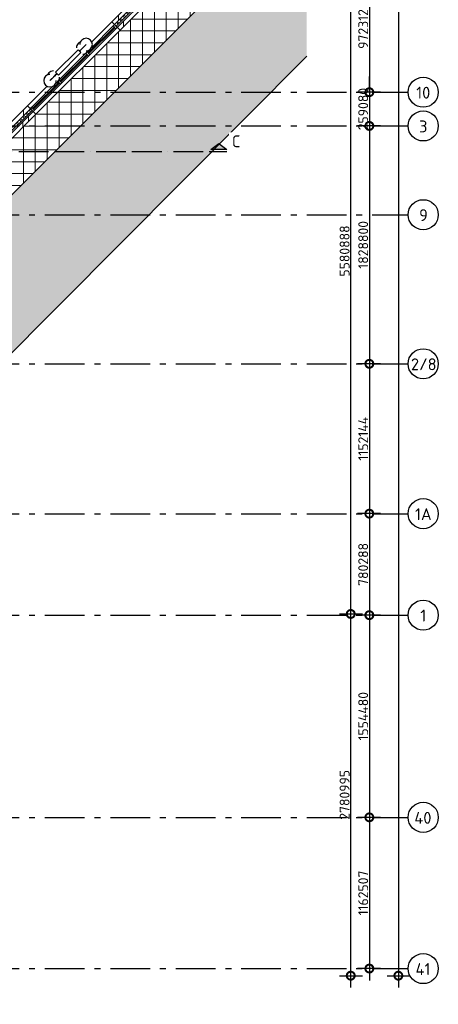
# Model space of a CAD drawing. Header units: millimetres. Extents: x -285236 to 84130, y -470 to 79511.
# Tile 185 of 192: x 54432 to 64984, y 12587 to 37422. Entities that reach past the tile are written whole.
import ezdxf

# ---------------------------------------------------------------- set-up
doc = ezdxf.new("R2010")
doc.units = ezdxf.units.MM
doc.linetypes.add('NLRS_stramien', pattern=[1650, 1000, -250, 150, -250])
doc.linetypes.add('SW_doorsnedelijn', pattern=[1950, 750, -150, 0, -150, 750, -150])
doc.layers.add('XREF', color=254, linetype='Continuous')
doc.styles.add('ISOCPEUR', font='isocpeur.ttf', dxfattribs={"height": 300})
doc.styles.add('ISOCPEUR_1', font='isocpeur.ttf', dxfattribs={"height": 250})
doc.dimstyles.new('NLRS_2_5mm_mm_bol_continuous_swe', dxfattribs={"dimscale": 304.8, "dimtxt": 0.816914, "dimasz": 1.312336, "dimexe": 0.984252, "dimexo": 0.0625, "dimgap": 0.098425, "dimtad": 1, "dimdec": 0, "dimlfac": 304.8, "dimdsep": 46, "dimtxsty": 'ISOCPEUR_1', "dimblk1": 'DOTSMALL', "dimblk2": 'DOTSMALL', "dimsah": 1, "dimcen": 0.09, "dimdle": 0.984252, "dimazin": 0, "dimtfac": 1, "dimtdec": 4, "dimtix": 1, "dimtmove": 0, "dimatfit": 3, "dimfxl": 0.003229, "dimfxlon": 1, "dimtvp": 1, "dimtolj": 1, "dimtzin": 0, "dimarcsym": 2})

# ---------------------------------------------------------------- blocks, each defined once
blk = doc.blocks.new('_DotSmall')
at = {"color": 0, "linetype": 'ByBlock', "const_width": 0.5}
blk.add_lwpolyline([(-0.0625, 0, 1), (0.0625, 0, 1)], format="xyb", close=True, dxfattribs=at)
blk = doc.blocks.new('*D91')
at = {"layer": 'Defpoints', "color": 0, "lineweight": 100, "transparency": 16777216}
for p in [(63546, 38783), (63246, 35593), (63546, 35593)]:
    blk.add_point(p, dxfattribs=at)
at = {"layer": 'XREF', "color": 0, "lineweight": -2, "transparency": 16777216}
for p, q in [((63246, 39083), (63246, 35293)), ((63527, 38783), (62946, 38783)), ((63527, 35593), (62946, 35593))]:
    blk.add_line(p, q, dxfattribs=at)
at = {"layer": 'XREF', "color": 0, "lineweight": -2, "transparency": 16777216, "xscale": 400, "yscale": 400, "zscale": 400}
for p, rotation in [((63246, 38783), 90), ((63246, 35593), 270)]:
    blk.add_blockref('_DotSmall', p, dxfattribs=dict(at, rotation=rotation))
at = {"layer": 'XREF', "color": 0, "transparency": 16777216, "insert": (63091, 37188), "char_height": 250, "width": 787.21, "attachment_point": 5, "rotation": 90, "style": 'ISOCPEUR_1'}
blk.add_mtext('\\A1;972312', dxfattribs=at)
blk = doc.blocks.new('*D92')
at = {"layer": 'Defpoints', "color": 0, "lineweight": 100, "transparency": 16777216}
for p in [(63546, 35593), (63246, 34743), (63546, 34743)]:
    blk.add_point(p, dxfattribs=at)
at = {"layer": 'XREF', "color": 0, "lineweight": -2, "transparency": 16777216}
for p, q in [((63246, 35593), (63246, 35993)), ((63527, 35593), (62946, 35593)), ((63246, 35593), (63246, 34743)), ((63527, 34743), (62946, 34743)), ((63246, 34743), (63246, 34343))]:
    blk.add_line(p, q, dxfattribs=at)
at = {"layer": 'XREF', "color": 0, "lineweight": -2, "transparency": 16777216, "xscale": 400, "yscale": 400, "zscale": 400}
for p, rotation in [((63246, 35593), 270), ((63246, 34743), 90)]:
    blk.add_blockref('_DotSmall', p, dxfattribs=dict(at, rotation=rotation))
at = {"layer": 'XREF', "color": 0, "transparency": 16777216, "insert": (63091, 35168), "char_height": 250, "width": 637.81, "attachment_point": 5, "rotation": 90, "style": 'ISOCPEUR_1'}
blk.add_mtext('\\A1;259080', dxfattribs=at)
blk = doc.blocks.new('*D93')
at = {"layer": 'Defpoints', "color": 0, "lineweight": 100, "transparency": 16777216}
for p in [(63546, 34743), (63246, 28743), (63546, 28743)]:
    blk.add_point(p, dxfattribs=at)
at = {"layer": 'XREF', "color": 0, "lineweight": -2, "transparency": 16777216}
for p, q in [((63246, 35043), (63246, 28443)), ((63527, 34743), (62946, 34743)), ((63527, 28743), (62946, 28743))]:
    blk.add_line(p, q, dxfattribs=at)
at = {"layer": 'XREF', "color": 0, "lineweight": -2, "transparency": 16777216, "xscale": 400, "yscale": 400, "zscale": 400}
for p, rotation in [((63246, 34743), 90), ((63246, 28743), 270)]:
    blk.add_blockref('_DotSmall', p, dxfattribs=dict(at, rotation=rotation))
at = {"layer": 'XREF', "color": 0, "transparency": 16777216, "insert": (63091, 31743), "char_height": 250, "width": 850.41, "attachment_point": 5, "rotation": 90, "style": 'ISOCPEUR_1'}
blk.add_mtext('\\A1;1828800', dxfattribs=at)
blk = doc.blocks.new('*D94')
at = {"layer": 'Defpoints', "color": 0, "lineweight": 100, "transparency": 16777216}
for p in [(63546, 28743), (63246, 24963), (63546, 24963)]:
    blk.add_point(p, dxfattribs=at)
at = {"layer": 'XREF', "color": 0, "lineweight": -2, "transparency": 16777216}
for p, q in [((63246, 29043), (63246, 24663)), ((63527, 28743), (62946, 28743)), ((63527, 24963), (62946, 24963))]:
    blk.add_line(p, q, dxfattribs=at)
at = {"layer": 'XREF', "color": 0, "lineweight": -2, "transparency": 16777216, "xscale": 400, "yscale": 400, "zscale": 400}
for p, rotation in [((63246, 28743), 90), ((63246, 24963), 270)]:
    blk.add_blockref('_DotSmall', p, dxfattribs=dict(at, rotation=rotation))
at = {"layer": 'XREF', "color": 0, "transparency": 16777216, "insert": (63091, 26853), "char_height": 250, "width": 850.41, "attachment_point": 5, "rotation": 90, "style": 'ISOCPEUR_1'}
blk.add_mtext('\\A1;1152144', dxfattribs=at)
blk = doc.blocks.new('*D95')
at = {"layer": 'Defpoints', "color": 0, "lineweight": 100, "transparency": 16777216}
for p in [(63546, 24963), (63246, 22403), (63546, 22403)]:
    blk.add_point(p, dxfattribs=at)
at = {"layer": 'XREF', "color": 0, "lineweight": -2, "transparency": 16777216}
for p, q in [((63246, 25263), (63246, 22103)), ((63527, 24963), (62946, 24963)), ((63527, 22403), (62946, 22403))]:
    blk.add_line(p, q, dxfattribs=at)
at = {"layer": 'XREF', "color": 0, "lineweight": -2, "transparency": 16777216, "xscale": 400, "yscale": 400, "zscale": 400}
for p, rotation in [((63246, 24963), 90), ((63246, 22403), 270)]:
    blk.add_blockref('_DotSmall', p, dxfattribs=dict(at, rotation=rotation))
at = {"layer": 'XREF', "color": 0, "transparency": 16777216, "insert": (63091, 23683), "char_height": 250, "width": 850.41, "attachment_point": 5, "rotation": 90, "style": 'ISOCPEUR_1'}
blk.add_mtext('\\A1;780288', dxfattribs=at)
blk = doc.blocks.new('*D96')
at = {"layer": 'Defpoints', "color": 0, "lineweight": 100, "transparency": 16777216}
for p in [(63546, 22403), (63246, 17303), (63546, 17303)]:
    blk.add_point(p, dxfattribs=at)
at = {"layer": 'XREF', "color": 0, "lineweight": -2, "transparency": 16777216}
for p, q in [((63246, 22703), (63246, 17003)), ((63527, 22403), (62946, 22403)), ((63527, 17303), (62946, 17303))]:
    blk.add_line(p, q, dxfattribs=at)
at = {"layer": 'XREF', "color": 0, "lineweight": -2, "transparency": 16777216, "xscale": 400, "yscale": 400, "zscale": 400}
for p, rotation in [((63246, 22403), 90), ((63246, 17303), 270)]:
    blk.add_blockref('_DotSmall', p, dxfattribs=dict(at, rotation=rotation))
at = {"layer": 'XREF', "color": 0, "transparency": 16777216, "insert": (63091, 19853), "char_height": 250, "width": 787.21, "attachment_point": 5, "rotation": 90, "style": 'ISOCPEUR_1'}
blk.add_mtext('\\A1;1554480', dxfattribs=at)
blk = doc.blocks.new('*D97')
at = {"layer": 'Defpoints', "color": 0, "lineweight": 100, "transparency": 16777216}
for p in [(63546, 17303), (63246, 13489), (63546, 13489)]:
    blk.add_point(p, dxfattribs=at)
at = {"layer": 'XREF', "color": 0, "lineweight": -2, "transparency": 16777216}
for p, q in [((63246, 17603), (63246, 13189)), ((63527, 17303), (62946, 17303)), ((63527, 13489), (62946, 13489))]:
    blk.add_line(p, q, dxfattribs=at)
at = {"layer": 'XREF', "color": 0, "lineweight": -2, "transparency": 16777216, "xscale": 400, "yscale": 400, "zscale": 400}
for p, rotation in [((63246, 17303), 90), ((63246, 13489), 270)]:
    blk.add_blockref('_DotSmall', p, dxfattribs=dict(at, rotation=rotation))
at = {"layer": 'XREF', "color": 0, "transparency": 16777216, "insert": (63091, 15396), "char_height": 250, "width": 815.94, "attachment_point": 5, "rotation": 90, "style": 'ISOCPEUR_1'}
blk.add_mtext('\\A1;1162507', dxfattribs=at)
blk = doc.blocks.new('*D98')
at = {"layer": 'Defpoints', "color": 0, "lineweight": 100, "transparency": 16777216}
for p in [(62477, 22433), (62777, 22433), (62477, 13309)]:
    blk.add_point(p, dxfattribs=at)
at = {"layer": 'XREF', "color": 0, "lineweight": -2, "transparency": 16777216}
for p, q in [((62777, 13009), (62777, 22733)), ((62496, 22433), (63077, 22433)), ((62496, 13309), (63077, 13309))]:
    blk.add_line(p, q, dxfattribs=at)
at = {"layer": 'XREF', "color": 0, "lineweight": -2, "transparency": 16777216, "xscale": 400, "yscale": 400, "zscale": 400}
for p, rotation in [((62777, 22433), 90), ((62777, 13309), 270)]:
    blk.add_blockref('_DotSmall', p, dxfattribs=dict(at, rotation=rotation))
at = {"layer": 'XREF', "color": 0, "transparency": 16777216, "insert": (62622, 17871), "char_height": 250, "width": 815.94, "attachment_point": 5, "rotation": 90, "style": 'ISOCPEUR_1'}
blk.add_mtext('\\A1;2780995', dxfattribs=at)
blk = doc.blocks.new('*D99')
at = {"layer": 'Defpoints', "color": 0, "lineweight": 100, "transparency": 16777216}
for p in [(62477, 40743), (62777, 40743), (62477, 22433)]:
    blk.add_point(p, dxfattribs=at)
at = {"layer": 'XREF', "color": 0, "lineweight": -2, "transparency": 16777216}
for p, q in [((62777, 22133), (62777, 41043)), ((62496, 40743), (63077, 40743)), ((62496, 22433), (63077, 22433))]:
    blk.add_line(p, q, dxfattribs=at)
at = {"layer": 'XREF', "color": 0, "lineweight": -2, "transparency": 16777216, "xscale": 400, "yscale": 400, "zscale": 400}
for p, rotation in [((62777, 40743), 90), ((62777, 22433), 270)]:
    blk.add_blockref('_DotSmall', p, dxfattribs=dict(at, rotation=rotation))
at = {"layer": 'XREF', "color": 0, "transparency": 16777216, "insert": (62622, 31588), "char_height": 250, "width": 936.61, "attachment_point": 5, "rotation": 90, "style": 'ISOCPEUR_1'}
blk.add_mtext('\\A1;5580888', dxfattribs=at)
blk = doc.blocks.new('*D104')
at = {"layer": 'Defpoints', "color": 0, "lineweight": 100, "transparency": 16777216}
for p in [(63677, 66653), (63677, 13309), (63977, 13309)]:
    blk.add_point(p, dxfattribs=at)
at = {"layer": 'XREF', "color": 0, "lineweight": -2, "transparency": 16777216}
for p, q in [((63977, 66953), (63977, 13009)), ((63696, 66653), (64277, 66653)), ((63696, 13309), (64277, 13309))]:
    blk.add_line(p, q, dxfattribs=at)
at = {"layer": 'XREF', "color": 0, "lineweight": -2, "transparency": 16777216, "xscale": 400, "yscale": 400, "zscale": 400}
for p, rotation in [((63977, 66653), 90), ((63977, 13309), 270)]:
    blk.add_blockref('_DotSmall', p, dxfattribs=dict(at, rotation=rotation))
at = {"layer": 'XREF', "color": 0, "transparency": 16777216, "insert": (63822, 39981), "char_height": 250, "width": 1120.48, "attachment_point": 5, "rotation": 90, "style": 'ISOCPEUR_1'}
blk.add_mtext('\\A1;16259251', dxfattribs=at)

msp = doc.modelspace()

# ---------------------------------------------------------------- hatches: boundary and pattern name
at = {"layer": 'XREF', "lineweight": 9}
h = msp.add_hatch(dxfattribs=at)
h.set_pattern_fill('FP_283', color=256, style=0, pattern_type=2)
h.set_pattern_definition([(37.5, (-29773.96, 17038.63), (4.86394, 133.15754), [3.353, -257.447, 3.353, -264.647, -265]), (37.5, (-29773.96, 17038.63), (4.86394, 133.15754), [-528.8, 3.353, -261.647]), (7.5, (-29773.96, 17038.63), (105.22781, 157.76468), [3.353, -149.447, 3.353, -251.447, -101]), (7.5, (-29773.96, 17038.63), (105.22781, 157.76468), [-407.6, 3.353, -97.647]), (327.5, (-29863.16, 17038.63), (213.52897, -9.02195), [3.353, -96.647, 3.353, -308.647, -414]), (327.5, (-29863.16, 17038.63), (213.52897, -9.02195), [-412, 3.353, -410.647]), (317.5, (-29903.16, 17038.63), (233.27447, 40.042), [3.353, -126.647, 3.353, -203.847, -294]), (317.5, (-29903.16, 17038.63), (233.27447, 40.042), [-337.2, 3.353, -290.647])])
h.paths.add_polyline_path([(39930.4147, 14644.0613), (61666.1861, 36502.2568), (61666.1861, 40441.9735), (37914.1799, 16693.7014), (39756.3443, 14821.0157)])
h.paths.add_polyline_path([(61666.1861, 41056.862), (61666.1861, 45194.8094), (36718.926, 70002.3441), (36661.8121, 73194.6441), (28287.5077, 73194.6441), (34908.1203, 67814.9279), (60661.0059, 42062.0423)])
h = msp.add_hatch(dxfattribs=at)
h.set_pattern_fill('FP_242', color=256, style=0, pattern_type=2)
h.set_pattern_definition([(0, (-29773.96, 17038.63), (0, 300), []), (90, (-29773.96, 17038.63), (-300, 2e-14), [])])
h.paths.add_polyline_path([(33807.6036, 12587.419), (36196.387, 14975.8269), (38317.3744, 12854.506), (39378.118, 13915.0828), (37256.9547, 16036.5796), (61666.1861, 40441.9735), (61666.1861, 41056.862), (34908.1203, 67814.9279), (28834.6643, 67781.0077), (28836.4622, 66652.6047), (34656.2299, 66652.6047), (40577.8696, 60730.965), (40577.8696, 59032.6047), (42258.7023, 59032.6047), (60548.7023, 40742.6047), (42238.7023, 22432.6047), (40577.8696, 22432.6047), (40577.8696, 20800.0563), (33086.418, 13308.6047)])
h = msp.add_hatch(dxfattribs=at)
h.set_pattern_fill('FP_78', color=256, angle=45, style=0, pattern_type=2)
h.set_pattern_definition([(90, (-29773.96, 17038.63), (-300, 3e-13), [])])
h.paths.add_polyline_path([(42114.4382, 22632.6047), (42155.8595, 22632.6047), (42805.6473, 23282.3924), (42734.9366, 23353.1031), (42014.4382, 22632.6047)])
h.paths.add_polyline_path([(44926.9676, 25403.7128), (45855.0808, 26331.826), (45784.3701, 26402.5366), (44856.2569, 25474.4234), (44916.1478, 25414.5326)])
h.paths.add_polyline_path([(47976.4012, 28453.1463), (48567.3059, 29044.0511), (48496.5953, 29114.7618), (47905.6905, 28523.857), (47953.6748, 28475.8727)])
h.paths.add_polyline_path([(50688.6263, 31165.3714), (51771.8646, 32248.6097), (51701.1539, 32319.3204), (50617.9156, 31236.0821), (50655.31, 31198.6877)])
h.paths.add_polyline_path([(53897.2701, 34374.0153), (54701.2488, 35177.9939), (54630.5381, 35248.7046), (53826.5595, 34444.726), (53851.4257, 34419.8597)])
h.paths.add_polyline_path([(56822.5692, 37299.3143), (58086.7041, 38563.4492), (58015.9934, 38634.1599), (56751.8585, 37370.025), (56765.3028, 37356.5806)])
h.paths.add_polyline_path([(60151.4559, 40628.201), (60265.8595, 40742.6047), (60195.1489, 40813.3154), (60133.0749, 40750.7547), (60133.0749, 40646.582)])
h = msp.add_hatch(dxfattribs=at)
h.set_pattern_fill('FP_79', color=256, angle=60, style=0, pattern_type=2)
h.set_pattern_definition([(105, (51393.7, 31587.6), (-111.52644, 29.852), []), (165, (51475.37, 31669.28), (-81.6158, -81.6587), [])])
h.paths.add_polyline_path([(42180.7124, 22572.6047), (42848.0737, 23239.966), (42805.6473, 23282.3924), (42095.8595, 22572.6047), (42155.8595, 22572.6047)])
h.paths.add_polyline_path([(44969.394, 25361.2864), (45897.5072, 26289.3996), (45855.0808, 26331.826), (44926.9676, 25403.7128), (44966.6979, 25363.9825)])
h.paths.add_polyline_path([(48018.8276, 28410.7199), (48609.7323, 29001.6247), (48567.3059, 29044.0511), (47976.4012, 28453.1463), (48011.035, 28418.5125)])
h.paths.add_polyline_path([(50731.0527, 31122.945), (51814.291, 32206.1833), (51771.8646, 32248.6097), (50688.6263, 31165.3714)])
h.paths.add_polyline_path([(53939.6966, 34331.5889), (54743.6752, 35135.5675), (54701.2488, 35177.9939), (53897.2701, 34374.0153)])
h.paths.add_polyline_path([(56864.9956, 37256.8879), (58129.1305, 38521.0228), (58086.7041, 38563.4492), (56822.5692, 37299.3143)])
h.paths.add_polyline_path([(60193.8823, 40585.7746), (60350.7124, 40742.6047), (60308.286, 40785.0311), (60151.4559, 40628.201), (60186.8112, 40592.8457)])
h = msp.add_hatch(dxfattribs=at)
h.set_pattern_fill('FP_77', color=256, angle=45, style=0, pattern_type=2)
h.set_pattern_definition([(90, (-29491.1, 17321.5), (-800, 7e-13), []), (90, (-29349.7, 17462.9), (-800, 7e-13), [])])
h.paths.add_polyline_path([(42140.7124, 22432.6047), (42238.7023, 22432.6047), (42947.0686, 23140.9711), (42876.358, 23211.6817), (42097.2809, 22432.6047)])
h.paths.add_polyline_path([(45068.389, 25262.2914), (45996.5022, 26190.4046), (45925.7915, 26261.1153), (44997.6783, 25333.0021)])
h.paths.add_polyline_path([(48117.8225, 28311.7249), (48708.7273, 28902.6297), (48638.0166, 28973.3404), (48047.1118, 28382.4356)])
h.paths.add_polyline_path([(50830.0476, 31023.9501), (51913.286, 32107.1884), (51842.5753, 32177.8991), (50759.337, 31094.6607)])
h.paths.add_polyline_path([(54038.6915, 34232.5939), (54842.6702, 35036.5726), (54771.9595, 35107.2833), (53967.9808, 34303.3046), (53992.3936, 34278.8918)])
h.paths.add_polyline_path([(56963.9905, 37157.8929), (58228.1254, 38422.0278), (58157.4147, 38492.7385), (56893.2798, 37228.6036), (56924.3102, 37197.5733)])
h.paths.add_polyline_path([(60292.8772, 40486.7796), (60548.7023, 40742.6047), (60477.9916, 40813.3154), (60222.1665, 40557.4903), (60265.8595, 40513.7973)])
at = {"layer": 'XREF', "extrusion": (0, 0, -1)}
msp.add_hatch(color=256, dxfattribs=at).paths.add_polyline_path([(-59251.6259, 34151.3562), (-59651.6259, 34151.3562), (-59451.6259, 34301.3562)])

# ---------------------------------------------------------------- linework, layer by layer
at = {"layer": 'XREF'}
for p, q in [((37256.9547, 16036.5796), (61666.1861, 40441.9735)), ((58015.9934, 38634.1599), (56751.8585, 37370.025)), ((56963.9905, 37157.8929), (58228.1254, 38422.0278)), ((56787.2138, 37263.959), (56247.6802, 36724.4254)), ((56751.8585, 37370.025), (56963.9905, 37157.8929)), ((56857.9245, 37193.2483), (56203.8507, 36539.1745)), ((55956.3634, 36645.2405), (56094.5101, 36783.3873)), ((56106.858, 36795.7351), (55994.6048, 36683.4819)), ((55337.6449, 36097.2327), (55903.3303, 36662.9182)), ((55974.041, 36592.2075), (55408.3556, 36026.5221)), ((56093.3149, 36570.06), (55426.0333, 35902.7784)), ((55903.3303, 36662.9182), (55974.041, 36592.2075)), ((55949.2923, 36652.3116), (55931.6146, 36634.6339)), ((55945.7568, 36620.4918), (55963.4344, 36638.1694)), ((55963.4344, 36638.1694), (55949.2923, 36652.3116)), ((55956.3634, 36645.2405), (55994.6048, 36683.4819)), ((55994.6048, 36683.4819), (55956.3634, 36645.2405)), ((56178.1677, 36654.9129), (56162.8274, 36639.5726)), ((61666.1861, 36502.2568), (39930.4147, 14644.0613)), ((56168.4954, 36503.8192), (55496.7439, 35832.0677)), ((55355.3226, 36044.1997), (55208.4712, 35897.3483)), ((55355.3226, 36044.1997), (55308.3765, 35997.2537)), ((55308.3765, 35997.2537), (55355.3226, 36044.1997)), ((55408.3556, 36026.5221), (55337.6449, 36097.2327)), ((55365.9292, 36068.9485), (55348.2515, 36051.2708)), ((55348.2515, 36051.2708), (55362.3937, 36037.1287)), ((55362.3937, 36037.1287), (55380.0713, 36054.8063)), ((55461.3886, 35796.7124), (54807.3148, 35142.6386)), ((55196.1233, 35885.0005), (55308.3765, 35997.2537)), ((55352.2859, 35829.031), (55336.9456, 35813.6907)), ((55267.433, 35744.1782), (54736.6042, 35213.3493)), ((54038.6915, 34232.5939), (54842.6702, 35036.5726)), ((54630.5381, 35248.7046), (54170.2584, 34788.4249)), ((54842.6702, 35036.5726), (54630.5381, 35248.7046))]:
    msp.add_line(p, q, dxfattribs=at)
at = {"layer": 'XREF', "lineweight": 25}
for p, q in [((58086.7041, 38563.4492), (56822.5692, 37299.3143)), ((58129.1305, 38521.0228), (56864.9956, 37256.8879)), ((58157.4147, 38492.7385), (56893.2798, 37228.6036)), ((54701.2488, 35177.9939), (53897.2701, 34374.0153)), ((54743.6752, 35135.5675), (53939.6966, 34331.5889)), ((54771.9595, 35107.2833), (53967.9808, 34303.3046))]:
    msp.add_line(p, q, dxfattribs=at)
at = {"layer": 'XREF', "lineweight": 13}
for p, q in [((56248.0312, 36866.1977), (56751.8585, 37370.025)), ((56963.9905, 37157.8929), (54842.6702, 35036.5726)), ((54630.5381, 35248.7046), (55125.6608, 35743.8273))]:
    msp.add_line(p, q, dxfattribs=at)
at = {"layer": 'XREF', "lineweight": 35, "extrusion": (0, 0, -1)}
for p, q in [((56822.5692, 37299.3143), (56787.2138, 37263.959)), ((56787.2138, 37263.959), (56857.9245, 37193.2483)), ((56893.2798, 37228.6036), (56822.5692, 37299.3143)), ((56857.9245, 37193.2483), (56893.2798, 37228.6036)), ((56133.14, 36609.8852), (56097.7847, 36574.5298)), ((56097.7847, 36574.5298), (56168.4954, 36503.8192)), ((56203.8507, 36539.1745), (56133.14, 36609.8852)), ((56168.4954, 36503.8192), (56203.8507, 36539.1745)), ((55426.0333, 35902.7784), (55390.6779, 35867.4231)), ((55390.6779, 35867.4231), (55461.3886, 35796.7124)), ((55496.7439, 35832.0677), (55426.0333, 35902.7784)), ((55461.3886, 35796.7124), (55496.7439, 35832.0677))]:
    msp.add_line(p, q, dxfattribs=at)
at = {"layer": 'XREF', "lineweight": 35}
for p, q in [((56813.7303, 37237.4424), (56159.6565, 36583.3687)), ((56177.3342, 36565.691), (56831.408, 37219.7648)), ((56831.408, 37219.7648), (56813.7303, 37237.4424)), ((56124.3012, 36548.0133), (55452.5498, 35876.2619)), ((55470.2274, 35858.5842), (56141.9789, 36530.3357)), ((56141.9789, 36530.3357), (56124.3012, 36548.0133)), ((56159.6565, 36583.3687), (56177.3342, 36565.691)), ((55417.1944, 35840.9066), (54763.1207, 35186.8328)), ((54780.7983, 35169.1551), (55434.8721, 35823.2289)), ((55434.8721, 35823.2289), (55417.1944, 35840.9066)), ((55452.5498, 35876.2619), (55470.2274, 35858.5842)), ((54736.6042, 35213.3493), (54701.2488, 35177.9939)), ((54701.2488, 35177.9939), (54771.9595, 35107.2833)), ((54807.3148, 35142.6386), (54736.6042, 35213.3493)), ((54763.1207, 35186.8328), (54780.7983, 35169.1551)), ((54771.9595, 35107.2833), (54807.3148, 35142.6386))]:
    msp.add_line(p, q, dxfattribs=at)
at = {"layer": 'XREF', "linetype": 'NLRS_stramien'}
for p, q in [((-47232.6128, 35592.6047), (64223.889, 35592.6047)), ((-47232.6128, 34742.6047), (64223.889, 34742.6047)), ((-47232.6128, 32502.6047), (64223.889, 32502.6047)), ((-47232.6128, 28742.6047), (64223.889, 28742.6047)), ((-47232.6128, 24962.6047), (64223.889, 24962.6047)), ((-47232.6128, 22402.6047), (64223.889, 22402.6047)), ((-47232.6128, 17302.6047), (64223.889, 17302.6047)), ((-47232.6128, 13488.6047), (64223.889, 13488.6047))]:
    msp.add_line(p, q, dxfattribs=at)
at = {"layer": 'XREF', "extrusion": (0, 0, -1)}
for p, q in [((59251.6259, 34151.3562), (59451.6259, 34301.3562)), ((59451.6259, 34301.3562), (59651.6259, 34151.3562)), ((59651.6259, 34151.3562), (59251.6259, 34151.3562)), ((59251.6259, 34101.3562), (59651.6259, 34101.3562))]:
    msp.add_line(p, q, dxfattribs=at)
at = {"layer": 'XREF', "linetype": 'SW_doorsnedelijn'}
msp.add_line((-46094.3198, 34101.3562), (59551.6259, 34101.3562), dxfattribs=at)
at = {"layer": 'XREF'}
for centre in [(64603.889, 35592.6047), (64603.889, 34742.6047), (64603.889, 32502.6047), (64603.889, 28742.6047), (64603.889, 24962.6047), (64603.889, 22402.6047), (64603.889, 17302.6047), (64603.889, 13488.6047)]:
    msp.add_circle(centre, 380, dxfattribs=at)
for centre, start, end in [((56022.0052, 36710.8823), 135, 180), ((56022.0052, 36710.8823), 112.59406241, 135), ((56106.858, 36795.7351), 135, 180), ((56106.858, 36795.7351), 45, 135), ((56106.858, 36795.7351), 315, 45), ((56022.0052, 36710.8823), 270, 299.31674654), ((56106.858, 36795.7351), 270, 315), ((56022.0052, 36710.8823), 317.6302866, 337.40593759), ((55196.1233, 35885.0005), 90, 135), ((55280.9761, 35969.8533), 134.99999999, 157.4059376), ((55280.9761, 35969.8533), 89.99999999, 134.99999999), ((55196.1233, 35885.0005), 135, 225), ((55196.1233, 35885.0005), 225, 315), ((55196.1233, 35885.0005), 315, 0), ((55280.9761, 35969.8533), 292.59406242, 314.99999999), ((55280.9761, 35969.8533), 314.99999999, 316.87713909), ((55280.9761, 35969.8533), 333.15974865, 359.99999999)]:
    msp.add_arc(centre, 158.75, start, end, dxfattribs=at)

# ---------------------------------------------------------------- texts
at = {"layer": 'XREF', "char_height": 300, "attachment_point": 1, "style": 'ISOCPEUR'}
for s, insert, width in [('10', (64426.7157, 35730.5497), 424.894375), ('\\fISOCPEUR|b0|i0|c238|p34|;3', (64499.2157, 34880.5497), 248.523125), ('\\fISOCPEUR|b0|i0|c238|p34|;9', (64499.2157, 32640.5497), 248.523125), ('2/8', (64294.2157, 28880.5497), 745.569375), ('1A', (64396.7157, 25100.5497), 497.04625), ('\\fISOCPEUR|b0|i0|c238|p34|;1', (64529.2157, 22540.5497), 176.37125), ('40', (64380.2157, 17440.5497), 537.130625), ('41', (64410.2157, 13626.5497), 464.97875)]:
    msp.add_mtext(s, dxfattribs=dict(at, insert=insert, width=width))

# ---------------------------------------------------------------- dimensions: what is measured, and where the dimension line sits
at = {"layer": 'XREF'}
for base, p1, p2, override, picture, middle in [((63976.7978, 13308.6047), (63676.7978, 66652.6047), (63676.7978, 13308.6047), {"dimpost": '<>', "dimfxl": 53344}, '*D104', (63821.7978, 39980.6047)), ((62776.7978, 40742.6047), (62476.7978, 22432.6047), (62476.7978, 40742.6047), {"dimpost": '<>', "dimfxl": 18310}, '*D99', (62621.7978, 31587.6047)), ((63245.9794, 35592.6047), (63545.9794, 38782.6047), (63545.9794, 35592.6047), {"dimpost": '<>', "dimfxl": 3190}, '*D91', (63090.9794, 37187.6047)), ((63245.9794, 34742.6047), (63545.9794, 35592.6047), (63545.9794, 34742.6047), {"dimpost": '<>', "dimfxl": 850}, '*D92', (63090.9794, 35167.6047)), ((63245.9794, 28742.6047), (63545.9794, 34742.6047), (63545.9794, 28742.6047), {"dimpost": '<>', "dimfxl": 6000}, '*D93', (63090.9794, 31742.6047)), ((63245.9794, 24962.6047), (63545.9794, 28742.6047), (63545.9794, 24962.6047), {"dimpost": '<>', "dimfxl": 3780}, '*D94', (63090.9794, 26852.6047)), ((63245.9794, 22402.6047), (63545.9794, 24962.6047), (63545.9794, 22402.6047), {"dimpost": '<>', "dimfxl": 2560}, '*D95', (63090.9794, 23682.6047)), ((62776.7978, 22432.6047), (62476.7978, 13308.6047), (62476.7978, 22432.6047), {"dimpost": '<>', "dimfxl": 9124}, '*D98', (62621.7978, 17870.6047)), ((63245.9794, 17302.6047), (63545.9794, 22402.6047), (63545.9794, 17302.6047), {"dimpost": '<>', "dimfxl": 5100}, '*D96', (63090.9794, 19852.6047)), ((63245.9794, 13488.6047), (63545.9794, 17302.6047), (63545.9794, 13488.6047), {"dimpost": '<>', "dimfxl": 3814}, '*D97', (63090.9794, 15395.6047))]:
    dim = msp.add_linear_dim(base=base, p1=p1, p2=p2, angle=90, dimstyle='NLRS_2_5mm_mm_bol_continuous_swe', override=override, dxfattribs=at)
    dim.commit()
    dim.dimension.update_dxf_attribs({"geometry": picture, "text_midpoint": middle})

# ---------------------------------------------------------------- next in the draw order: texts
at = {"layer": 'XREF', "insert": (59781.4059, 34503.9559), "char_height": 300, "width": 248.523125, "attachment_point": 1, "style": 'ISOCPEUR', "bg_fill": 3, "box_fill_scale": 1.25, "bg_fill_color": 256, "bg_fill_true_color": 13158600, "bg_fill_transparency": 0}
msp.add_mtext('\\fISOCPEUR|b0|i0|c238|p34|;C', dxfattribs=at)

doc.saveas('drawing.dxf')
